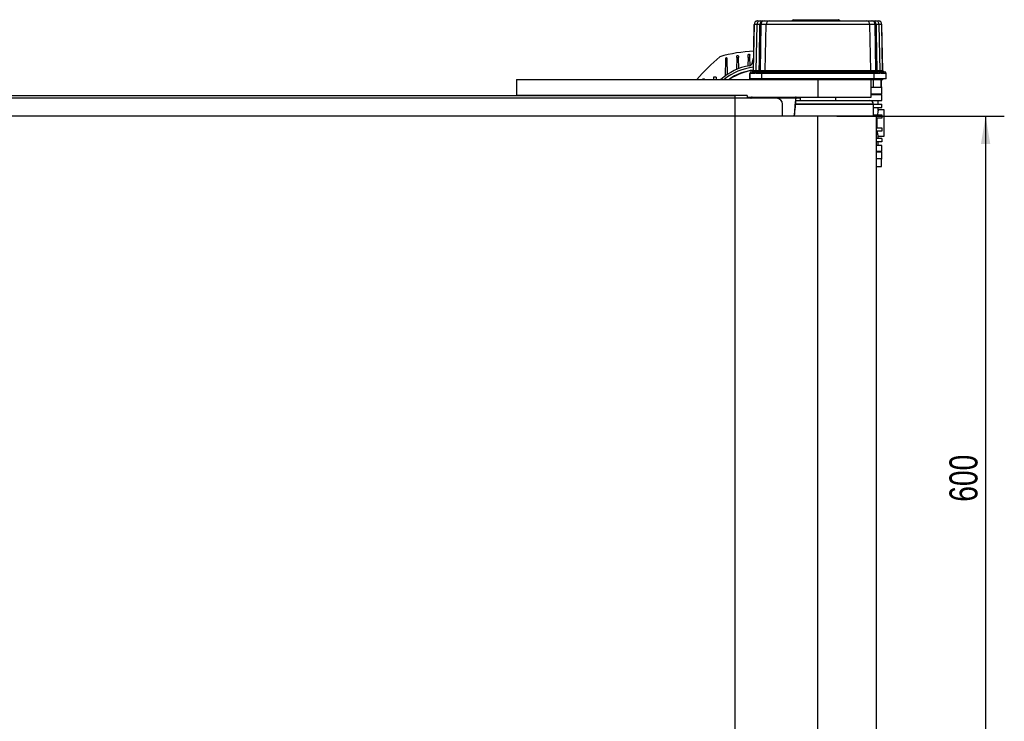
# Model space of a CAD drawing. Header units: millimetres. Extents: x 0 to 420, y 0 to 297.
# Tile 3 of 21: x 130 to 236, y 75 to 150. Entities that reach past the tile are written whole.
import ezdxf

# ---------------------------------------------------------------- set-up
doc = ezdxf.new("R2010")
doc.units = ezdxf.units.MM
doc.layers.add('QUOTE', color=174, linetype='Continuous')
doc.styles.add('SLDTEXTSTYLE3', font='TXT', dxfattribs={"width": 0.75})
doc.dimstyles.new('SLDDIMSTYLE0', dxfattribs={"dimtxt": 3, "dimasz": 3, "dimexe": 0, "dimexo": 0.0625, "dimgap": 0.75, "dimtad": 1, "dimlfac": 7.915397, "dimrnd": 1e-09, "dimzin": 12, "dimdsep": 46, "dimtxsty": 'SLDTEXTSTYLE3', "dimsah": 1, "dimcen": 0.09, "dimadec": 0, "dimazin": 3, "dimtfac": 1, "dimtdec": 3, "dimtofl": 0, "dimtmove": 0, "dimatfit": 3, "dimfxl": 0, "dimfrac": 2, "dimtolj": 1, "dimtzin": 12, "dimarcsym": 0})

# ---------------------------------------------------------------- blocks, each defined once
blk = doc.blocks.new('_D_1')
at = {"layer": 'QUOTE'}
for p, q in [((217.8, 139.68), (235.72, 139.68)), ((233.72, 139.68), (233.72, 63.88)), ((217.8, 63.88), (235.72, 63.88))]:
    blk.add_line(p, q, dxfattribs=at)
for points in [[(233.72, 139.68), (233.22, 136.68), (234.22, 136.68)], [(233.72, 63.88), (234.22, 66.88), (233.22, 66.88)]]:
    blk.add_solid(points, dxfattribs=at)
at = {"layer": 'QUOTE', "insert": (229.85, 98.46), "char_height": 3, "attachment_point": 1, "rotation": 90, "style": 'SLDTEXTSTYLE3'}
blk.add_mtext('600', dxfattribs=at)

msp = doc.modelspace()

# ---------------------------------------------------------------- linework, layer by layer
at = {"color": 7, "linetype": 'Continuous', "lineweight": 25}
for p, q in [((208.973, 149.4812), (208.8868, 144.5453)), ((208.9001, 144.5453), (208.9861, 149.4812)), ((208.9861, 149.4812), (208.973, 149.4812)), ((209.2572, 149.4812), (208.9861, 149.4812)), ((209.2572, 149.4812), (209.1707, 144.5209)), ((209.5973, 149.4812), (209.2572, 149.4812)), ((209.3519, 149.8536), (209.3643, 149.8536)), ((209.3643, 149.8536), (209.6362, 149.8536)), ((209.6865, 149.4812), (209.6018, 144.5453)), ((209.6362, 149.8536), (209.922, 149.8536)), ((210.247, 149.4812), (209.6865, 149.4812)), ((210.0647, 149.8536), (210.6252, 149.8536)), ((210.161, 144.5453), (210.247, 149.4812)), ((221.3562, 149.4812), (210.247, 149.4812)), ((210.6252, 149.8536), (220.978, 149.8536)), ((215.7986, 149.9378), (215.7986, 149.98)), ((215.7986, 149.8536), (215.7986, 149.9378)), ((218.0763, 149.9378), (218.0365, 149.9378)), ((220.978, 149.8536), (221.5385, 149.8536)), ((221.4422, 144.5453), (221.3562, 149.4812)), ((221.9168, 149.4812), (221.3562, 149.4812)), ((221.6813, 149.8536), (221.9671, 149.8536)), ((222.0015, 144.5453), (221.9168, 149.4812)), ((221.9671, 149.8536), (222.2389, 149.8536)), ((222.346, 149.4812), (222.006, 149.4812)), ((222.2389, 149.8536), (222.2513, 149.8536)), ((222.4326, 144.5189), (222.346, 149.4812)), ((222.6172, 149.4812), (222.346, 149.4812)), ((222.7032, 144.5453), (222.6172, 149.4812)), ((222.6303, 149.4812), (222.6172, 149.4812)), ((222.7164, 144.5453), (222.6303, 149.4812)), ((205.9095, 145.8068), (205.8727, 143.9314)), ((206.1196, 144.114), (206.0864, 145.8068)), ((207.1203, 145.9498), (207.0947, 144.6452)), ((207.1203, 145.9498), (207.1224, 146.0551)), ((207.1203, 145.9498), (207.3013, 145.9498)), ((207.2992, 146.0551), (207.3013, 145.9498)), ((207.325, 144.7405), (207.3013, 145.9498)), ((208.3303, 145.9498), (208.3123, 145.0351)), ((208.3303, 145.9498), (208.3352, 146.1991)), ((208.3303, 145.9498), (208.5169, 145.9498)), ((208.5169, 145.9498), (208.512, 146.1991)), ((208.5338, 145.0923), (208.5169, 145.9498)), ((208.7655, 145.3405), (208.9101, 145.8803)), ((208.5056, 144.2317), (208.5056, 143.6632)), ((208.5196, 144.2317), (208.5056, 144.2317)), ((208.5196, 143.6632), (208.5196, 144.2317)), ((209.0624, 144.2317), (208.5196, 144.2317)), ((208.6952, 144.4212), (208.7088, 144.4212)), ((208.7088, 144.4212), (209.1315, 144.4212)), ((208.8868, 144.5453), (208.9001, 144.5453)), ((208.9001, 144.5453), (209.1711, 144.5453)), ((209.1039, 144.3533), (209.1054, 144.3582)), ((209.7806, 144.2317), (209.2059, 144.2317)), ((209.2947, 144.5453), (209.5148, 144.5453)), ((209.395, 144.4212), (209.9697, 144.4212)), ((209.6018, 144.5453), (210.161, 144.5453)), ((221.8227, 144.2317), (209.7806, 144.2317)), ((209.7806, 143.6632), (209.7806, 144.2317)), ((209.9697, 144.4212), (221.6335, 144.4212)), ((210.161, 144.5453), (221.4422, 144.5453)), ((221.4422, 144.5453), (222.0015, 144.5453)), ((221.6335, 144.4212), (222.2082, 144.4212)), ((221.8227, 143.6632), (221.8227, 144.2317)), ((222.3974, 144.2317), (221.8227, 144.2317)), ((222.0884, 144.5453), (222.3085, 144.5453)), ((222.4322, 144.5453), (222.7032, 144.5453)), ((222.4712, 144.4212), (222.8945, 144.4212)), ((223.0836, 144.2317), (222.5409, 144.2317)), ((222.7032, 144.5453), (222.7164, 144.5453)), ((222.8945, 144.4212), (222.9081, 144.4212)), ((223.0836, 143.6632), (223.0836, 144.2317)), ((223.0976, 144.2317), (223.0836, 144.2317)), ((223.0976, 143.6632), (223.0976, 144.2317)), ((183.5859, 143.6), (183.5859, 141.8945)), ((183.5859, 143.6), (215.8016, 143.6)), ((204.6467, 143.8304), (204.6422, 143.6)), ((204.9234, 143.8358), (204.6467, 143.8304)), ((204.9234, 143.8358), (204.928, 143.6)), ((208.5196, 143.6632), (208.5056, 143.6632)), ((209.7806, 143.6632), (208.5196, 143.6632)), ((208.8531, 143.6632), (208.8531, 143.6)), ((208.8665, 143.6632), (208.8665, 143.6)), ((221.8227, 143.6632), (209.7806, 143.6632)), ((210.1274, 143.6632), (210.1274, 143.6)), ((215.8016, 143.6), (221.4758, 143.6)), ((215.8016, 143.6), (215.8016, 141.705)), ((215.8016, 143.6), (221.4758, 143.6)), ((221.4758, 143.6632), (221.4758, 143.6)), ((221.4758, 143.6), (222.7368, 143.6)), ((221.4867, 141.705), (221.4867, 143.6)), ((221.7394, 142.7409), (221.7394, 143.6)), ((223.0836, 143.6632), (221.8227, 143.6632)), ((222.5575, 142.7409), (222.5424, 143.6)), ((222.6193, 142.0461), (222.5922, 143.6)), ((222.7368, 143.6632), (222.7368, 143.6)), ((222.7368, 143.6), (222.7501, 143.6)), ((222.7501, 143.6), (222.7501, 143.6632)), ((223.0976, 143.6632), (223.0836, 143.6632)), ((222.5575, 142.7409), (221.4867, 142.7409)), ((211.3799, 141.5786), (68.6201, 141.5786)), ((96.4141, 141.8945), (183.5859, 141.8945)), ((208.2215, 141.8945), (183.5859, 141.8945)), ((206.9581, 141.876), (206.9792, 141.8945)), ((206.9581, 141.5786), (206.9581, 141.8945)), ((208.6287, 141.6039), (206.9581, 141.6039)), ((208.2215, 141.8945), (208.2215, 141.705)), ((208.2215, 141.705), (215.8016, 141.705)), ((208.6262, 141.5901), (208.6266, 141.5786)), ((208.6893, 141.6407), (208.6904, 141.5786)), ((208.69, 141.651), (208.6906, 141.6544)), ((208.7525, 141.6407), (208.7525, 141.705)), ((208.7525, 141.6407), (213.4065, 141.6407)), ((208.7536, 141.5786), (208.7525, 141.6407)), ((213.4065, 141.6407), (213.4065, 141.705)), ((213.4375, 141.3259), (215.8016, 141.3259)), ((213.4671, 141.6407), (213.9066, 141.6407)), ((213.9066, 141.705), (213.9066, 141.3259)), ((215.8016, 141.705), (221.4867, 141.705)), ((215.8016, 141.3259), (221.3604, 141.3259)), ((217.6967, 141.3259), (217.6967, 141.705)), ((217.6967, 141.3386), (220.6256, 141.3386)), ((219.7926, 141.3259), (219.7926, 141.3386)), ((220.6256, 141.3386), (222.6238, 141.3386)), ((220.8846, 141.3259), (220.8846, 141.3386)), ((221.4867, 142.0461), (222.6193, 142.0461)), ((221.4867, 141.9703), (222.6238, 141.9703)), ((222.2448, 140.9596), (222.2448, 141.3386)), ((222.5606, 141.9703), (222.5606, 142.0461)), ((222.6238, 141.3386), (222.6238, 141.9703)), ((212.0115, 139.6836), (212.0115, 140.9469)), ((221.7394, 140.9469), (213.4028, 140.9469)), ((213.4048, 140.9469), (221.7394, 140.9469)), ((221.7392, 140.9596), (222.6238, 140.9596)), ((221.7435, 139.6836), (221.7394, 140.9469)), ((221.7406, 140.5806), (222.6238, 140.5806)), ((222.8764, 140.3279), (222.2408, 140.3279)), ((222.2448, 140.3094), (222.2448, 140.5806)), ((222.6238, 140.5806), (222.6238, 140.9596)), ((222.8764, 137.5485), (222.8764, 140.3279)), ((215.8016, 139.6836), (64.1984, 139.6836)), ((215.8016, 63.8819), (215.8016, 139.6836)), ((222.0553, 139.6836), (215.8016, 139.6836)), ((221.743, 139.8225), (222.6238, 139.8225)), ((222.0553, 63.8819), (222.0553, 139.6836)), ((222.6238, 139.4435), (222.0553, 139.4435)), ((222.6238, 139.8225), (222.6238, 139.4435)), ((222.0553, 138.4328), (222.6238, 138.4328)), ((222.6238, 138.0538), (222.0553, 138.0538)), ((222.6238, 138.4328), (222.6238, 138.0538)), ((222.6238, 137.2958), (222.0553, 137.2958)), ((222.6238, 136.9168), (222.0553, 136.9168)), ((222.2408, 137.5485), (222.8764, 137.5485)), ((222.2448, 137.2958), (222.2448, 137.567)), ((222.2448, 136.5378), (222.2448, 136.9168)), ((222.6238, 137.2958), (222.6238, 136.9168)), ((222.6238, 136.5378), (222.0553, 136.5378)), ((222.6238, 135.9061), (222.0553, 135.9061)), ((222.6193, 135.8303), (222.0553, 135.8303)), ((222.5606, 135.8303), (222.5606, 135.9061)), ((222.5922, 134.2764), (222.6193, 135.8303)), ((222.6238, 135.9061), (222.6238, 136.5378)), ((222.0553, 135.1355), (222.5575, 135.1355)), ((222.5575, 135.1355), (222.5424, 134.2764)), ((222.0553, 134.2764), (222.5424, 134.2764)), ((222.5424, 134.2764), (222.5922, 134.2764))]:
    msp.add_line(p, q, dxfattribs=at)
at = {"color": 7, "linetype": 'Continuous'}
for p in [(73.0419, 141.8945), (206.9581, 61.6711)]:
    msp.add_line(p, (206.9581, 141.8945), dxfattribs=at)
at = {"color": 7, "linetype": 'Continuous', "lineweight": 25, "flags": 128}
for points in [[(209.5148, 144.5453), (209.5339, 145.6843), (209.5973, 149.4812)], [(222.006, 149.4812), (222.0208, 148.5905), (222.0884, 144.5453)]]:
    msp.add_lwpolyline(points, dxfattribs=at)
at = {"color": 7, "linetype": 'Continuous', "lineweight": 25}
for centre, radius, start, end in [((209.3519, 149.4746), 0.379, 90, 179), ((209.3647, 149.475), 0.3786, 90.05379, 179.056243), ((209.6362, 149.4746), 0.379, 90, 179), ((209.9507, 149.5008), 0.354, 94.652301, 183.175821), ((210.0651, 149.475), 0.3786, 90.05379, 179.056243), ((210.6256, 149.475), 0.3786, 90.05379, 179.056243), ((212.977, 149.98), 0.1263, 270.23061, 341.283355), ((213.1557, 149.9168), 0.0632, 89.980886, 158.477499), ((217.9865, 149.9295), 0.0507, 9.436439, 84.124857), ((218.0167, 149.9168), 0.0632, 19.471221, 90), ((218.1365, 149.9545), 0.1014, 189.436439, 264.124857), ((218.1954, 149.98), 0.1263, 199.471221, 270), ((220.9777, 149.475), 0.3786, 0.943757, 89.94621), ((221.5382, 149.475), 0.3786, 0.943757, 89.94621), ((221.6526, 149.5008), 0.354, 356.824179, 85.347699), ((221.9671, 149.4746), 0.379, 1, 90), ((222.2386, 149.475), 0.3786, 0.943757, 89.94621), ((222.2513, 149.4746), 0.379, 1, 90), ((209.548, 131.358), 15.2614, 92.347801, 106.13977), ((226.2467, 122.2395), 31.6851, 131.369596, 137.611767), ((208.3994, 145.4386), 0.379, 280.020677, 345), ((209.548, 138.9382), 6.2221, 100.020677, 131.475536), ((209.548, 138.9382), 5.9914, 96.277188, 128.914476), ((209.548, 138.9382), 5.6851, 96.671509, 124.915206), ((209.548, 138.9382), 5.6535, 96.714627, 124.453965), ((208.6952, 144.2317), 0.1895, 90, 180), ((208.709, 144.2319), 0.1893, 90.055077, 180.054971), ((208.7605, 144.5475), 0.1263, 270, 359), ((208.7739, 144.5474), 0.1262, 270.05379, 359.056243), ((209.2521, 144.2317), 0.1897, 141.13571, 180.007633), ((209.2784, 144.3021), 0.1818, 163.625432, 180.723035), ((209.359, 144.2966), 0.1873, 125.885818, 179.040194), ((209.3952, 144.2319), 0.1893, 90.055077, 180.054971), ((209.166, 144.5467), 0.1287, 310.252952, 359.39392), ((209.3968, 144.539), 0.1182, 274.52099, 3.074644), ((209.4756, 144.5474), 0.1262, 270.05379, 359.056243), ((209.9699, 144.2319), 0.1893, 90.055077, 180.054971), ((210.0348, 144.5474), 0.1262, 270.05379, 359.056243), ((221.5684, 144.5474), 0.1262, 180.943757, 269.94621), ((221.6333, 144.2319), 0.1893, 359.945029, 89.944923), ((222.1276, 144.5474), 0.1262, 180.943757, 269.94621), ((222.2064, 144.539), 0.1182, 176.925356, 265.47901), ((222.208, 144.2319), 0.1893, 359.945029, 89.944923), ((222.4373, 144.5467), 0.1287, 180.60608, 229.747048), ((222.2443, 144.2966), 0.1873, 0.959806, 54.114182), ((222.3249, 144.3021), 0.1818, 359.276773, 16.836134), ((222.3512, 144.2317), 0.1897, 359.99258, 38.132635), ((222.8294, 144.5474), 0.1262, 180.943757, 269.94621), ((222.8427, 144.5475), 0.1263, 181, 270), ((222.8943, 144.2319), 0.1893, 359.945029, 89.944923), ((222.9081, 144.2317), 0.1895, 0, 90), ((208.6319, 141.6476), 0.0578, 264.252632, 353.075499), ((208.6287, 141.6671), 0.0632, 270, 348.463041), ((208.7525, 141.6418), 0.0632, 90, 181), ((208.7209, 142.5457), 0.9056, 268.001617, 271.998383), ((211.3799, 140.9469), 0.6317, 0, 90), ((213.4065, 141.6418), 0.0632, 354.81058, 90), ((213.4923, 142.3796), 0.7438, 263.377826, 268.237983), ((221.3604, 140.9469), 0.379, 0, 90)]:
    msp.add_arc(centre, radius, start, end, dxfattribs=at)
for points, knots in [([(209.6865, 149.4812), (209.6836, 149.4813), (209.6737, 149.4815), (209.6288, 149.4814), (209.5973, 149.4812)], [0, 0, 0, 0, 0.29757457, 1, 1, 1, 1]), ([(209.922, 149.8536), (209.9724, 149.8536), (210.0442, 149.8536), (210.06, 149.8536), (210.0647, 149.8536)], [0, 0, 0, 0, 0.702426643, 1, 1, 1, 1]), ([(215.7986, 149.9378), (215.7446, 149.9378), (215.457, 149.9378), (215.0066, 149.9378), (214.4712, 149.9378), (214.0664, 149.9378), (213.7326, 149.9378), (213.4379, 149.9378), (213.2331, 149.9378), (213.1329, 149.9378), (213.0899, 149.9378), (213.103, 149.9378), (213.1064, 149.9378)], [0, 0, 0, 0, 0.043710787, 0.232817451, 0.364987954, 0.497009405, 0.59830107, 0.699470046, 0.83769014, 0.906804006, 0.975884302, 1, 1, 1, 1]), ([(213.1613, 149.98), (213.1602, 149.98), (213.1435, 149.98), (213.2564, 149.98), (213.483, 149.98), (213.7715, 149.98), (214.095, 149.98), (214.4923, 149.98), (215.0178, 149.98), (215.4625, 149.98), (215.7455, 149.98), (215.7986, 149.98)], [0, 0, 0, 0, 0.01013434, 0.14791346, 0.28699642, 0.38814828, 0.4922051, 0.62503343, 0.76165661, 0.9552033, 1, 1, 1, 1]), ([(215.7986, 149.98), (215.9689, 149.98), (216.3254, 149.98), (216.7975, 149.98), (217.1437, 149.98), (217.4285, 149.98), (217.7072, 149.98), (217.8969, 149.98), (217.9917, 149.98)], [0, 0, 0, 0, 0.20963486, 0.43871671, 0.59466082, 0.66704291, 0.8336218, 1, 1, 1, 1]), ([(218.0365, 149.9378), (218.0242, 149.9378), (217.927, 149.9378), (217.7204, 149.9378), (217.4529, 149.9378), (217.1681, 149.9378), (216.8155, 149.9378), (216.3347, 149.9378), (215.9719, 149.9378), (215.7986, 149.9378)], [0, 0, 0, 0, 0.02244931, 0.17639385, 0.33446441, 0.40688573, 0.56265349, 0.79105335, 1, 1, 1, 1]), ([(221.5385, 149.8536), (221.5555, 149.8536), (221.5796, 149.8536), (221.6579, 149.8536), (221.6813, 149.8536)], [0, 0, 0, 0, 0.70242664, 1, 1, 1, 1]), ([(222.006, 149.4812), (221.9914, 149.4813), (221.9424, 149.4815), (221.9273, 149.4814), (221.9168, 149.4812)], [0, 0, 0, 0, 0.29757457, 1, 1, 1, 1]), ([(206.0864, 145.8068), (206.0851, 145.817), (206.0827, 145.8372), (206.0664, 145.8637), (206.0427, 145.8834), (206.0136, 145.8939), (205.9831, 145.894), (205.9546, 145.8841), (205.9312, 145.8656), (205.9153, 145.8407), (205.91, 145.8199), (205.9096, 145.8085), (205.9095, 145.8068)], [0, 0, 0, 0, 0.11200154, 0.22398026, 0.33631398, 0.44756919, 0.55664413, 0.66345719, 0.76891449, 0.87443922, 0.98138224, 1, 1, 1, 1]), ([(207.1224, 146.0551), (207.1238, 146.0663), (207.1265, 146.088), (207.1432, 146.1125), (207.1615, 146.1274), (207.1768, 146.1356), (207.1934, 146.1406), (207.2108, 146.1423), (207.2282, 146.1406), (207.2448, 146.1356), (207.2601, 146.1274), (207.2783, 146.1125), (207.295, 146.088), (207.2978, 146.0663), (207.2992, 146.0551)], [0, 0, 0, 0, 0.14358671, 0.27668678, 0.33882671, 0.39450747, 0.4484963, 0.49999999, 0.55149315, 0.60549252, 0.66116144, 0.72331322, 0.85641329, 1, 1, 1, 1]), ([(208.3352, 146.1991), (208.3366, 146.2103), (208.3394, 146.232), (208.3561, 146.2565), (208.3743, 146.2714), (208.3896, 146.2796), (208.4062, 146.2846), (208.4236, 146.2863), (208.441, 146.2846), (208.4576, 146.2796), (208.4729, 146.2714), (208.4911, 146.2565), (208.5078, 146.232), (208.5106, 146.2103), (208.512, 146.1991)], [0, 0, 0, 0, 0.14358671, 0.27668678, 0.33882671, 0.39450747, 0.44849914, 0.50000008, 0.55149598, 0.60549252, 0.66116145, 0.72331322, 0.85641329, 1, 1, 1, 1]), ([(209.0966, 144.2998), (209.091, 144.2817), (209.0796, 144.2455), (209.0681, 144.2363), (209.0624, 144.2317)], [0, 0, 0, 0, 0.49815982, 1, 1, 1, 1]), ([(209.1717, 144.2998), (209.1637, 144.3199), (209.1478, 144.3595), (209.1225, 144.3635), (209.1057, 144.322), (209.0966, 144.2998)], [0, 0, 0, 0, 0.32220321, 0.63552844, 1, 1, 1, 1]), ([(209.1052, 144.3581), (209.1022, 144.3485), (209.0972, 144.3328), (209.0971, 144.3327), (209.0971, 144.3327)], [0, 0, 0, 0, 0.6158215, 1, 1, 1, 1]), ([(209.1529, 144.4568), (209.1465, 144.4471), (209.1249, 144.4145), (209.1134, 144.3888), (209.1057, 144.3572), (209.1047, 144.3531)], [0, 0, 0, 0, 0.26692029, 0.90556963, 1, 1, 1, 1]), ([(209.1691, 144.5204), (209.1694, 144.5145), (209.1706, 144.4932), (209.1609, 144.4716), (209.154, 144.462), (209.1509, 144.4578)], [0, 0, 0, 0, 0.18012362, 0.64232456, 1, 1, 1, 1]), ([(209.1562, 144.4549), (209.1564, 144.4543), (209.1568, 144.4529), (209.2161, 144.45), (209.2492, 144.4484)], [0, 0, 0, 0, 0.4415211, 1, 1, 1, 1]), ([(209.2059, 144.2317), (209.2002, 144.2362), (209.1887, 144.2453), (209.1774, 144.2816), (209.1717, 144.2998)], [0, 0, 0, 0, 0.49698533, 1, 1, 1, 1]), ([(209.1765, 144.5208), (209.1757, 144.5166), (209.1739, 144.5066), (209.2133, 144.5324), (209.267, 144.5409), (209.2947, 144.5453)], [0, 0, 0, 0, 0.2571696, 0.61649045, 1, 1, 1, 1]), ([(209.2492, 144.4484), (209.2687, 144.4417), (209.31, 144.4276), (209.3656, 144.4234), (209.395, 144.4212)], [0, 0, 0, 0, 0.47163388, 1, 1, 1, 1]), ([(209.5148, 144.5453), (209.5459, 144.5453), (209.5895, 144.5452), (209.5991, 144.5453), (209.6018, 144.5453)], [0, 0, 0, 0, 0.71262605, 1, 1, 1, 1]), ([(222.0015, 144.5453), (222.012, 144.5453), (222.0269, 144.5452), (222.0747, 144.5453), (222.0884, 144.5453)], [0, 0, 0, 0, 0.71262605, 1, 1, 1, 1]), ([(222.2082, 144.4212), (222.2346, 144.423), (222.2905, 144.4268), (222.3321, 144.4409), (222.3541, 144.4484)], [0, 0, 0, 0, 0.47177811, 1, 1, 1, 1]), ([(222.3085, 144.5453), (222.339, 144.5397), (222.4006, 144.5283), (222.4341, 144.5059), (222.4299, 144.5164), (222.4289, 144.5189)], [0, 0, 0, 0, 0.43000006, 0.86793663, 1, 1, 1, 1]), ([(222.3541, 144.4484), (222.3709, 144.4513), (222.4216, 144.4599), (222.4581, 144.4533), (222.447, 144.4517), (222.444, 144.4512)], [0, 0, 0, 0, 0.26770484, 0.80502725, 1, 1, 1, 1]), ([(222.4316, 144.2998), (222.4259, 144.2817), (222.4146, 144.2455), (222.4031, 144.2363), (222.3974, 144.2317)], [0, 0, 0, 0, 0.49815982, 1, 1, 1, 1]), ([(222.5067, 144.2998), (222.4987, 144.3199), (222.4828, 144.3595), (222.4575, 144.3635), (222.4407, 144.322), (222.4316, 144.2998)], [0, 0, 0, 0, 0.32220321, 0.63552844, 1, 1, 1, 1]), ([(222.4527, 144.4579), (222.4479, 144.4631), (222.4387, 144.4729), (222.4346, 144.5044), (222.4326, 144.5192)], [0, 0, 0, 0, 0.52892352, 1, 1, 1, 1]), ([(222.4982, 144.3545), (222.4928, 144.3705), (222.4819, 144.4028), (222.4689, 144.4339), (222.4521, 144.4538), (222.4499, 144.4564)], [0, 0, 0, 0, 0.45836755, 0.92933978, 1, 1, 1, 1]), ([(222.5063, 144.3323), (222.5063, 144.3323), (222.5064, 144.3321), (222.5024, 144.3432), (222.4987, 144.3554), (222.4985, 144.356)], [0, 0, 0, 0, 0.28854469, 0.96306757, 1, 1, 1, 1]), ([(222.5409, 144.2317), (222.5352, 144.2362), (222.5237, 144.2453), (222.5124, 144.2816), (222.5067, 144.2998)], [0, 0, 0, 0, 0.49698533, 1, 1, 1, 1]), ([(203.4683, 143.6), (203.4743, 143.6102), (203.4878, 143.6335), (203.5192, 143.6529), (203.549, 143.6619), (203.5723, 143.6641), (203.5956, 143.6619), (203.6254, 143.6528), (203.6567, 143.6335), (203.6703, 143.6102), (203.6763, 143.6)], [0, 0, 0, 0, 0.14079331, 0.32117619, 0.41105851, 0.49955038, 0.58796078, 0.67809548, 0.85889296, 1, 1, 1, 1]), ([(208.6287, 141.6039), (208.6283, 141.6033), (208.6275, 141.602), (208.6266, 141.5941), (208.6262, 141.5901)], [0, 0, 0, 0, 0.50006029, 1, 1, 1, 1]), ([(213.4065, 141.6407), (213.3753, 141.2936), (213.3166, 140.6414), (213.2614, 139.9888), (213.2355, 139.6836)], [0, 0, 0, 0, 0.53218456, 1, 1, 1, 1]), ([(213.2985, 139.6836), (213.2989, 139.6882), (213.3509, 140.3395), (213.412, 140.99), (213.4726, 141.6358)], [0, 0, 0, 0, 0.00715655, 1, 1, 1, 1]), ([(222.2408, 140.3094), (222.2418, 140.3141), (222.2454, 140.3308), (222.2172, 140.1988), (222.1806, 140.0004), (222.1595, 139.8538), (222.155, 139.8225)], [0, 0, 0, 0, 0.14801751, 0.52124369, 0.89790464, 1, 1, 1, 1]), ([(222.1134, 139.4435), (222.1078, 139.3631), (222.0964, 139.1994), (222.0915, 138.9413), (222.0963, 138.6802), (222.1076, 138.5163), (222.1134, 138.4328)], [0, 0, 0, 0, 0.2454914, 0.49999976, 0.74546377, 1, 1, 1, 1]), ([(222.2408, 137.567), (222.2418, 137.5623), (222.2454, 137.5456), (222.2172, 137.6776), (222.1806, 137.876), (222.1595, 138.0226), (222.155, 138.0538)], [0, 0, 0, 0, 0.14801751, 0.52124369, 0.89790464, 1, 1, 1, 1])]:
    msp.add_open_spline(points, degree=3, knots=knots, dxfattribs=at)

# ---------------------------------------------------------------- dimensions: what is measured, and where the dimension line sits
at = {"layer": 'QUOTE'}
dim = msp.add_linear_dim(base=(231.3375, 63.8819), p1=(215.8016, 139.6836), p2=(215.8016, 63.8819), angle=90, dimstyle='SLDDIMSTYLE0', dxfattribs=at)
dim.commit()
dim.dimension.update_dxf_attribs({"geometry": '_D_1', "text_midpoint": (231.3375, 101.7828), "dimtype": 160})

doc.saveas('drawing.dxf')
